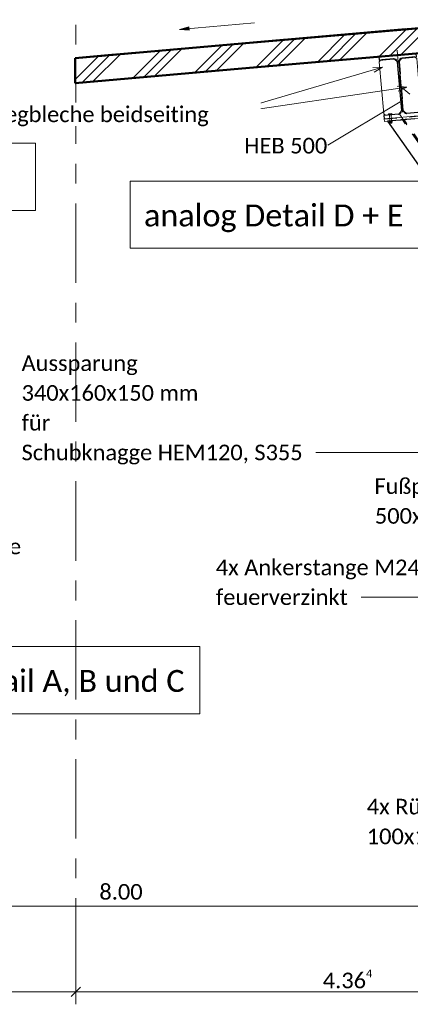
# Model space of a CAD drawing. Header units: metres. Extents: x -25 to 81, y -4 to 26.
# Tile 11 of 53: x -13.21 to -10.09, y -3.07 to 4.8. Entities that reach past the tile are written whole.
import ezdxf

# ---------------------------------------------------------------- set-up
doc = ezdxf.new("R2010")
doc.units = ezdxf.units.M
for name, pattern in [('Achse kurz', [0.2, 0.1, -0.05, 0, -0.05]), ('Rasterlinie', [1.11125, 0.635, -0.15875, 0.15875, -0.15875]), ('Strich', [0.3175, 0.15875, -0.15875]), ('Verdeckt', [0.15, 0.1, -0.05])]:
    doc.linetypes.add(name, pattern=pattern)
for name, color, linetype, lineweight in [('_Verdeckte Linien_', 7, 'Strich', 18), ('A-ANNO-DIMS', 211, 'Continuous', 9), ('A-ANNO-DIMS-50', 211, 'Continuous', 9), ('A-DETL', 90, 'Continuous', 18), ('A-FLOR', 192, 'Continuous', 35), ('A-FLOR-PATT', 8, 'Continuous', 50), ('G-ANNO-DIMS', 111, 'Continuous', 9), ('S-BEAM', 12, 'Continuous', 35), ('S-BEAM-HDLN', 1, 'Verdeckt', 25), ('S-BEAM-IDEN', 2, 'Continuous', 9), ('S-COLS', 52, 'Continuous', 18), ('S-COLS-HDLN', 52, 'Verdeckt', 25), ('S-GRID', 1, 'Continuous', 9), ('Text', 250, 'Continuous', 9), ('Tragwerksverbindungen', 7, 'Continuous', 18)]:
    doc.layers.add(name, color=color, linetype=linetype, lineweight=lineweight)
doc.styles.add('Calibri_2', font='calibri.ttf', dxfattribs={"height": 0.125})
doc.styles.add('Calibri_4', font='calibri.ttf', dxfattribs={"height": 0.175})
doc.dimstyles.new('DIM25_3', dxfattribs={"dimscale": 0.3048, "dimtxt": 0.147169, "dimasz": 0.246063, "dimexe": 0.328084, "dimexo": 0.0625, "dimgap": 0.016404, "dimtad": 1, "dimrnd": 0.001, "dimzin": 0, "dimdsep": 46, "dimtxsty": 'Calibri_2', "dimblk1": 'OBLIQUE', "dimblk2": 'OBLIQUE', "dimsah": 1, "dimcen": 0.09, "dimdle": 0.328084, "dimadec": 0, "dimazin": 0, "dimtfac": 1, "dimtdec": 4, "dimtix": 1, "dimtmove": 0, "dimatfit": 3, "dimfxl": 0.656168, "dimfxlon": 1, "dimtvp": 1, "dimtolj": 1, "dimtzin": 0, "dimlwd": 18, "dimlwe": 18, "dimarcsym": 2})

# ---------------------------------------------------------------- blocks, each defined once
blk = doc.blocks.new('HEB Träger - HEB 220-1128521-2 - 2')
at = {"layer": 'S-BEAM-HDLN'}
for p, q in [((-19.4909, 0.2), (-22.151, 3.999)), ((-19.4793, 0.2), (-22.1401, 3.9999))]:
    blk.add_line(p, q, dxfattribs=at)
blk = doc.blocks.new('FP_4-2 - 2')
at = {"layer": 'A-FLOR-PATT', "lineweight": 18}
for p, q in [((-8.5166, 4.869), (-4.6491, 5.208)), ((-8.5166, 4.869), (-4.6491, 5.208)), ((-8.4376, 4.8759), (-4.6096, 5.2114)), ((-8.4376, 4.8759), (-4.6096, 5.2114)), ((-8.3585, 4.8829), (-4.5701, 5.2149)), ((-8.3585, 4.8829), (-4.5701, 5.2149)), ((-8.0693, 4.9082), (-4.4255, 5.2275)), ((-8.0693, 4.9082), (-4.4255, 5.2275)), ((-7.9903, 4.9151), (-4.3859, 5.231)), ((-7.9903, 4.9151), (-4.3859, 5.231)), ((-7.9112, 4.922), (-4.3464, 5.2345)), ((-7.9112, 4.922), (-4.3464, 5.2345)), ((-7.622, 4.9474), (-4.2018, 5.2471)), ((-7.622, 4.9474), (-4.2018, 5.2471)), ((-7.5429, 4.9543), (-4.1623, 5.2506)), ((-7.5429, 4.9543), (-4.1623, 5.2506)), ((-7.4639, 4.9612), (-4.1228, 5.254)), ((-7.4639, 4.9612), (-4.1228, 5.254)), ((-10.2268, 4.7192), (-5.6571, 5.1198)), ((-10.2268, 4.7192), (-5.6571, 5.1198)), ((-10.1477, 4.7261), (-5.578, 5.1267)), ((-10.1477, 4.7261), (-5.578, 5.1267)), ((-9.8586, 4.7515), (-5.3201, 5.1493)), ((-9.8586, 4.7515), (-5.3201, 5.1493)), ((-9.7795, 4.7584), (-5.2806, 5.1527)), ((-9.7795, 4.7584), (-5.2806, 5.1527)), ((-9.7004, 4.7653), (-5.241, 5.1562)), ((-9.7004, 4.7653), (-5.241, 5.1562)), ((-9.4113, 4.7907), (-5.0965, 5.1688)), ((-9.4113, 4.7907), (-5.0965, 5.1688)), ((-9.3322, 4.7976), (-5.0569, 5.1723)), ((-9.3322, 4.7976), (-5.0569, 5.1723)), ((-9.2531, 4.8045), (-5.0174, 5.1758)), ((-9.2531, 4.8045), (-5.0174, 5.1758)), ((-8.964, 4.8298), (-4.8728, 5.1884)), ((-8.964, 4.8298), (-4.8728, 5.1884)), ((-8.8849, 4.8368), (-4.8333, 5.1919)), ((-8.8849, 4.8368), (-4.8333, 5.1919)), ((-8.8058, 4.8437), (-4.7937, 5.1953)), ((-8.8058, 4.8437), (-4.7937, 5.1953)), ((-11.1214, 4.6409), (-6.5517, 5.0414)), ((-11.1214, 4.6409), (-6.5517, 5.0414)), ((-11.0424, 4.6478), (-6.4727, 5.0484)), ((-11.0424, 4.6478), (-6.4727, 5.0484)), ((-10.7532, 4.6731), (-6.1835, 5.0737)), ((-10.7532, 4.6731), (-6.1835, 5.0737)), ((-10.6741, 4.68), (-6.1044, 5.0806)), ((-10.6741, 4.68), (-6.1044, 5.0806)), ((-10.5951, 4.687), (-6.0253, 5.0875)), ((-10.5951, 4.687), (-6.0253, 5.0875)), ((-10.3059, 4.7123), (-5.7362, 5.1129)), ((-10.3059, 4.7123), (-5.7362, 5.1129)), ((-12.0161, 4.5625), (-7.4464, 4.9631)), ((-12.0161, 4.5625), (-7.4464, 4.9631)), ((-11.937, 4.5694), (-7.3673, 4.97)), ((-11.937, 4.5694), (-7.3673, 4.97)), ((-11.6478, 4.5948), (-7.0781, 4.9954)), ((-11.6478, 4.5948), (-7.0781, 4.9954)), ((-11.5688, 4.6017), (-6.999, 5.0023)), ((-11.5688, 4.6017), (-6.999, 5.0023)), ((-11.4897, 4.6086), (-6.92, 5.0092)), ((-11.4897, 4.6086), (-6.92, 5.0092)), ((-11.2005, 4.6339), (-6.6308, 5.0345)), ((-11.2005, 4.6339), (-6.6308, 5.0345)), ((-12.7686, 4.4966), (-8.2619, 4.8917)), ((-12.7686, 4.4966), (-8.2619, 4.8917)), ((-12.7686, 4.4966), (-8.341, 4.8848)), ((-12.7686, 4.4966), (-8.341, 4.8848)), ((-12.5425, 4.5164), (-7.9727, 4.917)), ((-12.5425, 4.5164), (-7.9727, 4.917)), ((-12.4634, 4.5233), (-7.8937, 4.924)), ((-12.4634, 4.5233), (-7.8937, 4.924)), ((-12.3843, 4.5302), (-7.8146, 4.9309)), ((-12.3843, 4.5302), (-7.8146, 4.9309)), ((-12.0951, 4.5556), (-7.5254, 4.9562)), ((-12.0951, 4.5556), (-7.5254, 4.9562)), ((-12.7686, 4.4966), (-8.4201, 4.8779)), ((-12.7686, 4.4966), (-8.4201, 4.8779)), ((-12.7686, 4.4967), (-8.7092, 4.8525)), ((-12.7686, 4.4967), (-8.7092, 4.8525)), ((-12.7686, 4.4967), (-8.7883, 4.8456)), ((-12.7686, 4.4967), (-8.7883, 4.8456)), ((-12.7686, 4.4967), (-8.8674, 4.8387)), ((-12.7686, 4.4967), (-8.8674, 4.8387)), ((-12.7686, 4.4967), (-9.1565, 4.8134)), ((-12.7686, 4.4967), (-9.1565, 4.8134)), ((-12.7686, 4.4968), (-9.2356, 4.8065)), ((-12.7686, 4.4968), (-9.2356, 4.8065)), ((-12.7686, 4.4968), (-9.3147, 4.7995)), ((-12.7686, 4.4968), (-9.3147, 4.7995)), ((-12.7686, 4.4968), (-9.6038, 4.7742)), ((-12.7686, 4.4968), (-9.6038, 4.7742)), ((-12.7686, 4.4968), (-9.6829, 4.7673)), ((-12.7686, 4.4968), (-9.6829, 4.7673)), ((-12.7686, 4.4968), (-9.762, 4.7604)), ((-12.7686, 4.4968), (-9.762, 4.7604)), ((-12.7686, 4.4969), (-10.0512, 4.7351)), ((-12.7686, 4.4969), (-10.0512, 4.7351)), ((-12.7686, 4.4969), (-10.1302, 4.7282)), ((-12.7686, 4.4969), (-10.1302, 4.7282)), ((-12.7686, 4.4969), (-10.2093, 4.7212)), ((-12.7686, 4.4969), (-10.2093, 4.7212)), ((-12.7686, 4.497), (-10.4985, 4.6959)), ((-12.7686, 4.497), (-10.4985, 4.6959)), ((-12.7686, 4.497), (-10.5775, 4.689)), ((-12.7686, 4.497), (-10.5775, 4.689)), ((-12.7686, 4.497), (-10.6566, 4.6821)), ((-12.7686, 4.497), (-10.6566, 4.6821)), ((-12.7686, 4.497), (-10.9458, 4.6568)), ((-12.7686, 4.497), (-10.9458, 4.6568)), ((-12.7686, 4.4971), (-11.0249, 4.6499)), ((-12.7686, 4.4971), (-11.0249, 4.6499)), ((-12.7686, 4.4971), (-11.1039, 4.6429)), ((-12.7686, 4.4971), (-11.1039, 4.6429)), ((-12.7686, 4.4971), (-11.3931, 4.6177)), ((-12.7686, 4.4971), (-11.3931, 4.6177)), ((-12.7686, 4.4971), (-11.4722, 4.6107)), ((-12.7686, 4.4971), (-11.4722, 4.6107)), ((-12.7686, 4.4971), (-11.5512, 4.6038)), ((-12.7686, 4.4971), (-11.5512, 4.6038)), ((-12.7686, 4.4972), (-11.8404, 4.5785)), ((-12.7686, 4.4972), (-11.8404, 4.5785)), ((-12.7686, 4.4972), (-11.9195, 4.5716)), ((-12.7686, 4.4972), (-11.9195, 4.5716)), ((-12.7686, 4.4972), (-11.9986, 4.5647)), ((-12.7686, 4.4972), (-11.9986, 4.5647)), ((-12.7686, 4.4973), (-12.2877, 4.5394)), ((-12.7686, 4.4973), (-12.2877, 4.5394)), ((-12.7686, 4.4973), (-12.3668, 4.5325)), ((-12.7686, 4.4973), (-12.3668, 4.5325)), ((-12.7686, 4.4973), (-12.4459, 4.5256)), ((-12.7686, 4.4973), (-12.4459, 4.5256)), ((-12.7686, 4.4973), (-12.735, 4.5003)), ((-12.7686, 4.4973), (-12.735, 4.5003))]:
    blk.add_line(p, q, dxfattribs=at)
blk = doc.blocks.new('SP-TV-AP-Rechteck_002 - AP-Rechteck-1131863-2 - 2')
at = {"layer": 'Tragwerksverbindungen'}
for p, q in [((-15.4219, 4.6081), (-15.123, 4.6342)), ((-15.4219, 4.6081), (-15.4202, 4.5882)), ((-15.1213, 4.6143), (-15.4202, 4.5882)), ((-15.123, 4.6342), (-15.1213, 4.6143))]:
    blk.add_line(p, q, dxfattribs=at)
blk = doc.blocks.new('TH-VE-Mutter - M14-1092861-2 - 2')
at = {"layer": 'Tragwerksverbindungen'}
for p, q in [((-22.0571, 4.0059), (-22.0581, 4.0052)), ((-22.0573, 3.9965), (-22.058, 4.0042)), ((-22.0573, 3.9955), (-22.0561, 3.995)), ((-22.0472, 4.0068), (-22.0571, 4.0059)), ((-22.0561, 3.995), (-22.0462, 3.9959)), ((-22.0373, 4.0077), (-22.0472, 4.0068)), ((-22.0464, 3.9975), (-22.0471, 4.0052)), ((-22.0462, 3.9959), (-22.0364, 3.9967)), ((-22.0362, 4.0071), (-22.0373, 4.0077)), ((-22.0364, 3.9967), (-22.0353, 3.9974)), ((-22.0354, 3.9984), (-22.0361, 4.0062))]:
    blk.add_line(p, q, dxfattribs=at)
for points in [[(-22.058, 4.0042), (-22.0581, 4.0047), (-22.0581, 4.005), (-22.0581, 4.0051)], [(-22.0581, 4.0051), (-22.0581, 4.005), (-22.0581, 4.0047), (-22.058, 4.0042)], [(-22.0471, 4.0052), (-22.0483, 4.0055), (-22.0508, 4.0059), (-22.0544, 4.0056), (-22.0568, 4.0048), (-22.058, 4.0042)], [(-22.0573, 3.9965), (-22.0561, 3.9962), (-22.0535, 3.9958), (-22.05, 3.9961), (-22.0476, 3.9969), (-22.0464, 3.9975)], [(-22.0573, 3.9965), (-22.0573, 3.9961), (-22.0573, 3.9958), (-22.0573, 3.9956)], [(-22.0573, 3.9956), (-22.0573, 3.9958), (-22.0573, 3.9961), (-22.0573, 3.9965)], [(-22.0361, 4.0062), (-22.0374, 4.0065), (-22.0399, 4.0068), (-22.0434, 4.0065), (-22.0459, 4.0057), (-22.0471, 4.0052)], [(-22.0464, 3.9975), (-22.0451, 3.9971), (-22.0426, 3.9968), (-22.039, 3.9971), (-22.0366, 3.9979), (-22.0354, 3.9984)], [(-22.0361, 4.0062), (-22.0361, 4.0066), (-22.0362, 4.0069), (-22.0362, 4.007)], [(-22.0362, 4.007), (-22.0362, 4.0069), (-22.0361, 4.0066), (-22.0361, 4.0062)], [(-22.0354, 3.9984), (-22.0354, 3.998), (-22.0354, 3.9977), (-22.0354, 3.9976)], [(-22.0354, 3.9976), (-22.0354, 3.9977), (-22.0354, 3.998), (-22.0354, 3.9984)]]:
    blk.add_open_spline(points, degree=3, dxfattribs=at)
blk = doc.blocks.new('HEB Träger - HEB 500-V12-2 - 2')
at = {"layer": 'S-BEAM', "lineweight": 25}
for p, q in [((-22.0432, 4.5306), (-22.3421, 4.5044)), ((-22.3421, 4.5044), (-22.3397, 4.4765)), ((-22.1561, 4.4926), (-22.0408, 4.5027)), ((-22.0408, 4.5027), (-22.0432, 4.5306)), ((-22.3397, 4.4765), (-22.2244, 4.4866)), ((-22.1951, 4.4621), (-22.1611, 4.0735)), ((-22.1467, 4.0748), (-22.1807, 4.4633)), ((-22.1857, 4.0443), (-22.301, 4.0342)), ((-22.301, 4.0342), (-22.2985, 4.0063)), ((-22.0021, 4.0603), (-22.1174, 4.0503)), ((-21.9997, 4.0325), (-22.0021, 4.0603))]:
    blk.add_line(p, q, dxfattribs=at)
for centre, start, end in [((-22.1538, 4.4657), 95, 185), ((-22.222, 4.4597), 5, 95), ((-22.188, 4.0712), 275, 5), ((-22.1198, 4.0772), 185, 275)]:
    blk.add_arc(centre, 0.027, start, end, dxfattribs=at)
at = {"layer": 'S-BEAM-HDLN'}
blk.add_line((-22.2985, 4.0063), (-21.9997, 4.0325), dxfattribs=at)
blk = doc.blocks.new('Verbindungsblech3 - Verbindungsblech2-1136045-2 - 2')
at = {"layer": 'S-COLS'}
for p, q in [((-10.3266, 4.4777), (-10.3391, 4.4628)), ((-10.3391, 4.4628), (-10.3028, 4.0481)), ((-10.1961, 4.4649), (-10.2214, 4.4861)), ((-10.1612, 4.0732), (-10.1952, 4.4624)), ((-10.3028, 4.0481), (-10.2878, 4.0355)), ((-10.2878, 4.0355), (-10.1851, 4.0445)), ((-10.1834, 4.0451), (-10.1618, 4.0698))]:
    blk.add_line(p, q, dxfattribs=at)
at = {"layer": 'S-COLS-HDLN'}
for p, q in [((-10.3265, 4.4778), (-10.3266, 4.4777)), ((-10.2224, 4.4869), (-10.3265, 4.4778)), ((-10.2214, 4.4861), (-10.2224, 4.4869)), ((-10.1954, 4.4642), (-10.1961, 4.4648)), ((-10.1952, 4.4624), (-10.1954, 4.4642)), ((-10.185, 4.0445), (-10.1838, 4.0446)), ((-10.1838, 4.0446), (-10.1834, 4.0451)), ((-10.1617, 4.0699), (-10.161, 4.0707)), ((-10.161, 4.0707), (-10.1612, 4.0732))]:
    blk.add_line(p, q, dxfattribs=at)
blk = doc.blocks.new('Verbindungsblech4 - Verbindungsblech2-1136062-2 - 2')
at = {"layer": 'S-COLS'}
for p, q in [((-10.1592, 4.4915), (-10.1801, 4.4665)), ((-10.0392, 4.4891), (-10.054, 4.5015)), ((-10.0029, 4.0743), (-10.0392, 4.4891)), ((-10.1453, 4.071), (-10.1201, 4.0507)), ((-10.1181, 4.0504), (-10.0155, 4.0593)), ((-10.0155, 4.0593), (-10.0029, 4.0743))]:
    blk.add_line(p, q, dxfattribs=at)
at = {"layer": 'S-COLS-HDLN'}
for p, q in [((-10.1582, 4.4926), (-10.1591, 4.4915)), ((-10.0542, 4.5016), (-10.1582, 4.4926)), ((-10.0541, 4.5015), (-10.0542, 4.5016)), ((-10.1801, 4.4665), (-10.1809, 4.4655)), ((-10.1809, 4.4655), (-10.1465, 4.072)), ((-10.1465, 4.072), (-10.1453, 4.0711)), ((-10.12, 4.0507), (-10.1195, 4.0502)), ((-10.1195, 4.0502), (-10.1181, 4.0504))]:
    blk.add_line(p, q, dxfattribs=at)
blk = doc.blocks.new('SP-TV-Schraube_DIN4017_001 - M14-V19-2 - 2')
at = {"layer": '_Verdeckte Linien_'}
for p, q in [((-22.0644, 4.0637), (-22.0583, 4.0643)), ((-22.0644, 4.0637), (-22.0636, 4.055)), ((-22.0585, 4.0554), (-22.0543, 4.0078)), ((-22.0583, 4.0643), (-22.0462, 4.0653)), ((-22.0583, 4.0643), (-22.0575, 4.0555)), ((-22.0462, 4.0653), (-22.0402, 4.0658)), ((-22.0462, 4.0653), (-22.0455, 4.0566)), ((-22.0404, 4.009), (-22.0445, 4.0566)), ((-22.0402, 4.0658), (-22.0394, 4.0571))]:
    blk.add_line(p, q, dxfattribs=at)
at = {"layer": 'Tragwerksverbindungen'}
for p, q in [((-22.0575, 4.0555), (-22.0636, 4.055)), ((-22.0455, 4.0566), (-22.0575, 4.0555)), ((-22.0394, 4.0571), (-22.0455, 4.0566)), ((-22.0543, 4.0078), (-22.0527, 3.9897)), ((-22.0527, 3.9897), (-22.0458, 3.9904)), ((-22.0525, 3.9898), (-22.0458, 3.9904)), ((-22.0458, 3.9904), (-22.0388, 3.991)), ((-22.0458, 3.9904), (-22.039, 3.9909)), ((-22.0388, 3.991), (-22.0404, 4.009))]:
    blk.add_line(p, q, dxfattribs=at)
blk = doc.blocks.new('DIMBLOCK26-2 - 2')
at = {"layer": 'A-ANNO-DIMS-50', "lineweight": 18}
for p, q in [((-16.3993, -2.2913), (-16.3993, -2.0913)), ((-8.3993, -2.2913), (-8.3993, -2.0913)), ((-8.2993, -2.2913), (-16.3993, -2.2913)), ((-16.3993, -2.2913), (-16.3993, -2.3913)), ((-8.3993, -2.2913), (-8.3993, -2.3913))]:
    blk.add_line(p, q, dxfattribs=at)
at = {"layer": 'A-ANNO-DIMS-50', "lineweight": 35}
for p, q in [((-16.3993, -2.2913), (-16.3618, -2.2538)), ((-8.3993, -2.2913), (-8.3618, -2.2538)), ((-16.3993, -2.2913), (-16.4368, -2.3288)), ((-8.3993, -2.2913), (-8.4368, -2.3288))]:
    blk.add_line(p, q, dxfattribs=at)
at = {"layer": 'A-ANNO-DIMS-50', "color": 0, "lineweight": 18, "insert": (-12.5744, -2.113), "char_height": 0.125, "width": 0.420292, "attachment_point": 1, "line_spacing_factor": 1.158048, "style": 'Calibri_2'}
blk.add_mtext('8.00', dxfattribs=at)
blk = doc.blocks.new('_Oblique')
at = {"color": 0, "linetype": 'ByBlock', "lineweight": -2}
blk.add_line((-0.5, -0.5), (0.5, 0.5), dxfattribs=at)
blk = doc.blocks.new('DIMBLOCK64-2 - 2')
at = {"layer": 'A-ANNO-DIMS-50', "lineweight": 18}
for p, q in [((-16.3993, -2.975), (-16.3993, -1.704)), ((-12.7635, -2.975), (-12.7635, -2.775)), ((-16.4993, -2.975), (-12.7635, -2.975)), ((-16.3993, -2.975), (-16.3993, -3.075)), ((-12.7635, -2.975), (-12.7635, -3.075))]:
    blk.add_line(p, q, dxfattribs=at)
at = {"layer": 'A-ANNO-DIMS-50', "lineweight": 35}
for p, q in [((-16.3993, -2.975), (-16.4368, -3.0125)), ((-16.3993, -2.975), (-16.3618, -2.9375)), ((-12.7635, -2.975), (-12.801, -3.0125)), ((-12.7635, -2.975), (-12.726, -2.9375))]:
    blk.add_line(p, q, dxfattribs=at)
at = {"layer": 'A-ANNO-DIMS-50', "color": 0, "lineweight": 18, "insert": (-14.7897, -2.7967), "char_height": 0.125, "width": 0.499759, "attachment_point": 1, "line_spacing_factor": 1.158048, "style": 'Calibri_2'}
blk.add_mtext('3.63\\A2\\H0.5x;\\S6^  ;\\H2x;', dxfattribs=at)
blk = doc.blocks.new('DIMBLOCK65-2 - 2')
at = {"layer": 'A-ANNO-DIMS-50', "lineweight": 18}
for p, q in [((-8.3993, -2.975), (-8.3993, -1.704)), ((-12.7635, -2.975), (-12.7635, -2.775)), ((-12.7635, -2.975), (-8.2993, -2.975)), ((-12.7635, -2.975), (-12.7635, -3.075)), ((-8.3993, -2.975), (-8.3993, -3.075))]:
    blk.add_line(p, q, dxfattribs=at)
at = {"layer": 'A-ANNO-DIMS-50', "lineweight": 35}
for p, q in [((-12.7635, -2.975), (-12.801, -3.0125)), ((-12.7635, -2.975), (-12.726, -2.9375)), ((-8.3993, -2.975), (-8.4368, -3.0125)), ((-8.3993, -2.975), (-8.3618, -2.9375))]:
    blk.add_line(p, q, dxfattribs=at)
at = {"layer": 'A-ANNO-DIMS-50', "color": 0, "lineweight": 18, "insert": (-10.7897, -2.7967), "char_height": 0.125, "width": 0.499759, "attachment_point": 1, "line_spacing_factor": 1.158048, "style": 'Calibri_2'}
blk.add_mtext('4.36\\A2\\H0.5x;\\S4^  ;\\H2x;', dxfattribs=at)

msp = doc.modelspace()

# ---------------------------------------------------------------- hatches: boundary and pattern name
at = {"layer": 'A-FLOR-PATT', "lineweight": 18}
h = msp.add_hatch(dxfattribs=at)
h.set_pattern_fill('FP_2', color=256, style=0, pattern_type=2)
h.set_pattern_definition([(45, (-10.446, 2.073), (-0.224506, 0.224506), []), (45, (-10.367, 2.073), (0, 0.449013), []), (45, (-10.526, 2.073), (0, 0.449013), [])])
h.paths.add_polyline_path([(-12.7682, 4.2919), (-0.7812, 5.3418), (-0.7812, 5.5418), (-12.7682, 4.4919)])
at = {"layer": 'G-ANNO-DIMS'}
msp.add_hatch(color=256, dxfattribs=at).paths.add_polyline_path([(-11.9338, 4.7224), (-11.8579, 4.7157), (-11.8602, 4.7421)])

# ---------------------------------------------------------------- linework, layer by layer
at = {"layer": 'A-DETL', "linetype": 'Achse kurz'}
for p, q in [((-10.1962, 4.5573), (-10.1443, 3.9646)), ((-10.1709, 4.2684), (-5.3488, 0.15)), ((-10.1746, 4.041), (-7.4501, 0.15))]:
    msp.add_line(p, q, dxfattribs=at)
at = {"layer": 'A-FLOR'}
for p, q in [((-12.7682, 4.4919), (-12.7682, 4.4927)), ((-12.7682, 4.2927), (-12.7682, 4.2919))]:
    msp.add_line(p, q, dxfattribs=at)
at = {"layer": 'A-FLOR', "lineweight": 50}
msp.add_line((-12.7682, 4.4919), (-12.7682, 4.2919), dxfattribs=at)
at = {"layer": 'A-FLOR', "lineweight": 50, "flags": 128}
for points in [[(-0.7812, 5.5418), (-2.1131, 5.4252), (-3.445, 5.3085), (-4.7769, 5.1919), (-6.1088, 5.0752), (-7.4407, 4.9585), (-8.7726, 4.8419), (-10.1045, 4.7252), (-11.4363, 4.6086), (-12.7682, 4.4919)], [(-12.7682, 4.2919), (-11.4363, 4.4086), (-10.1045, 4.5252), (-8.7726, 4.6419), (-7.4407, 4.7585), (-6.1088, 4.8752), (-4.7769, 4.9919), (-3.445, 5.1085), (-2.1131, 5.2252), (-0.7812, 5.3418)]]:
    msp.add_lwpolyline(points, dxfattribs=at)
at = {"layer": 'G-ANNO-DIMS'}
for p, q in [((-11.3361, 4.7744), (-11.9338, 4.7224)), ((-11.8602, 4.7421), (-11.9338, 4.7224)), ((-11.8579, 4.7157), (-11.8602, 4.7421)), ((-11.9338, 4.7224), (-11.8579, 4.7157))]:
    msp.add_line(p, q, dxfattribs=at)
at = {"layer": 'S-BEAM', "lineweight": 25}
for p, q in [((-10.2723, 3.9887), (-7.6194, 0.2)), ((-10.1718, 3.9973), (-10.2397, 3.9915)), ((-10.1401, 3.9999), (-10.151, 3.999)), ((-10.0543, 4.0072), (-10.1193, 4.0017))]:
    msp.add_line(p, q, dxfattribs=at)
at = {"layer": 'S-BEAM', "lineweight": 25, "flags": 128}
for points in [[(-10.151, 3.999), (-10.1515, 3.999), (-10.1531, 3.9988), (-10.1555, 3.9986), (-10.1588, 3.9983), (-10.1627, 3.998), (-10.1671, 3.9976), (-10.1718, 3.9973)], [(-10.1193, 4.0017), (-10.1239, 4.0013), (-10.1283, 4.0009), (-10.1322, 4.0006), (-10.1355, 4.0003), (-10.138, 4.0001), (-10.1395, 4), (-10.1401, 3.9999)]]:
    msp.add_lwpolyline(points, dxfattribs=at)
at = {"layer": 'S-BEAM-HDLN'}
msp.add_line((-10.2397, 3.9915), (-10.2723, 3.9888), dxfattribs=at)
at = {"layer": 'S-BEAM-IDEN'}
msp.add_line((-10.1719, 4.1427), (-10.7489, 3.796), dxfattribs=at)
at = {"layer": 'S-GRID', "linetype": 'Rasterlinie'}
msp.add_line((-12.7635, -2.8608), (-12.7635, 8.2831), dxfattribs=at)
at = {"layer": 'Text'}
for p, q in [((-10.3135, 4.4204), (-11.595, 4.043)), ((-10.3135, 4.4204), (-10.3911, 4.4185)), ((-10.3135, 4.4204), (-10.3797, 4.3799)), ((-10.1172, 4.2604), (-11.595, 4.043)), ((-10.1172, 4.2604), (-10.1943, 4.2694)), ((-10.1172, 4.2604), (-10.1885, 4.2296)), ((-10.5377, 1.3386), (-10.8456, 1.3386)), ((-8.9645, 1.3386), (-10.5377, 1.3386)), ((-9.3762, 0.1812), (-10.4843, 0.1812))]:
    msp.add_line(p, q, dxfattribs=at)
at = {"layer": 'Text', "flags": 128}
for points in [[(-15.3919, 3.8114), (-13.0842, 3.8114), (-13.0842, 3.2742), (-15.3919, 3.2742)], [(-12.3297, 3.5097), (-10.022, 3.5097), (-10.022, 2.9725), (-12.3297, 2.9725)], [(-14.4888, -0.2134), (-11.7721, -0.2134), (-11.7721, -0.7506), (-14.4888, -0.7506)]]:
    msp.add_lwpolyline(points, close=True, dxfattribs=at)

# ---------------------------------------------------------------- block references
at = {"layer": '_Verdeckte Linien_'}
msp.add_blockref('SP-TV-Schraube_DIN4017_001 - M14-V19-2 - 2', (11.8008, -0.0174), dxfattribs=at)
at = {"layer": 'A-FLOR'}
msp.add_blockref('FP_4-2 - 2', (0, 0), dxfattribs=at)
at = {"layer": 'S-BEAM-HDLN'}
for name in ['HEB Träger - HEB 500-V12-2 - 2', 'HEB Träger - HEB 220-1128521-2 - 2']:
    msp.add_blockref(name, (12, 0), dxfattribs=at)
at = {"layer": 'S-COLS-HDLN'}
for name in ['Verbindungsblech4 - Verbindungsblech2-1136062-2 - 2', 'Verbindungsblech3 - Verbindungsblech2-1136045-2 - 2']:
    msp.add_blockref(name, (0, 0), dxfattribs=at)
at = {"layer": 'Tragwerksverbindungen'}
for name, p in [('SP-TV-AP-Rechteck_002 - AP-Rechteck-1131863-2 - 2', (5.1234, -0.6016)), ('TH-VE-Mutter - M14-1092861-2 - 2', (11.8008, -0.0174))]:
    msp.add_blockref(name, p, dxfattribs=at)

# ---------------------------------------------------------------- texts
at = {"layer": 'S-BEAM-IDEN', "insert": (-11.4169, 3.8548), "char_height": 0.125, "width": 0.805696, "attachment_point": 1, "style": 'Calibri_2'}
msp.add_mtext('HEB 500', dxfattribs=at)
at = {"layer": 'Text', "color": 7, "attachment_point": 1}
for s, insert, char_height, width, style in [('analog Detail D + E', (-12.2181, 3.3218), 0.175, 2.537341, 'Calibri_4'), ('Aussparung', (-13.1961, 2.1154), 0.125, 1.126371, 'Calibri_2'), ('340x160x150 mm', (-13.1961, 1.8773), 0.125, 1.71962, 'Calibri_2'), ('für', (-13.1961, 1.6392), 0.125, 0.280591, 'Calibri_2'), ('Schubknagge HEM120, S355', (-13.1961, 1.4011), 0.125, 2.725737, 'Calibri_2'), ('Fußplatte    S355 ', (-10.377, 1.132), 0.125, 1.603375, 'Calibri_2'), ('500x300x30 mm', (-10.3737, 0.8938), 0.125, 1.599367, 'Calibri_2'), ('4x Ankerstange M24, 10.9, ', (-11.6443, 0.4818), 0.125, 2.621518, 'Calibri_2'), ('feuerverzinkt', (-11.6443, 0.2437), 0.125, 1.2827, 'Calibri_2'), ('siehe Detail A, B und C', (-14.3872, -0.4013), 0.175, 3.046413, 'Calibri_4')]:
    msp.add_mtext(s, dxfattribs=dict(at, insert=insert, char_height=char_height, width=width, style=style))
at = {"layer": 'Text', "color": 7, "char_height": 0.125, "attachment_point": 1, "style": 'Calibri_2', "bg_fill": 3, "box_fill_scale": 1.25, "bg_fill_color": 256, "bg_fill_true_color": 13158600, "bg_fill_transparency": 0}
for s, insert, width in [('4x Rückhängeplatte', (-14.7606, 0.6493), 1.895991), ('4x Rückhängeplatte', (-10.4384, -1.4312), 1.895991), ('100x100x30 mm', (-10.4384, -1.6693), 1.599367)]:
    msp.add_mtext(s, dxfattribs=dict(at, insert=insert, width=width))

# ---------------------------------------------------------------- dimensions: what is measured, and where the dimension line sits
at = {"layer": 'A-ANNO-DIMS', "lineweight": 18}
dim = msp.add_linear_dim(base=(-12.7635, -2.975), p1=(-16.3993, -1.704), p2=(-12.7635, -2.775), text='\\A1;3.63\\Q;{\\A1;{\\H0.5x;\\S6^ ;}}', dimstyle='DIM25_3', override={"dimpost": '<>', "dimfxl": 3.790214}, dxfattribs=at)
dim.commit()
dim.dimension.update_dxf_attribs({"geometry": 'DIMBLOCK64-2 - 2', "text_midpoint": (-14.5814, -2.9059)})
dim = msp.add_linear_dim(base=(-16.3993, -2.2913), p1=(-8.3993, -2.0913), p2=(-16.3993, -2.0913), dimstyle='DIM25_3', override={"dimpost": '<>', "dimfxl": 8}, dxfattribs=at)
dim.commit()
dim.dimension.update_dxf_attribs({"geometry": 'DIMBLOCK26-2 - 2', "text_midpoint": (-12.3993, -2.2222)})

# ---------------------------------------------------------------- next in the draw order: texts
at = {"layer": 'Text', "color": 7, "insert": (-13.4826, 4.1055), "char_height": 0.125, "width": 2.164556, "attachment_point": 1, "style": 'Calibri_2', "bg_fill": 3, "box_fill_scale": 1.25, "bg_fill_color": 256, "bg_fill_true_color": 13158600, "bg_fill_transparency": 0}
msp.add_mtext('Stegbleche beidseiting', dxfattribs=at)

# ---------------------------------------------------------------- next in the draw order: dimensions: what is measured, and where the dimension line sits
at = {"layer": 'A-ANNO-DIMS', "lineweight": 18}
dim = msp.add_linear_dim(base=(-8.3993, -2.975), p1=(-12.7635, -2.775), p2=(-8.3993, -1.704), text='\\A1;4.36\\Q;{\\A1;{\\H0.5x;\\S4^ ;}}', dimstyle='DIM25_3', override={"dimpost": '<>', "dimfxl": 4.493729}, dxfattribs=at)
dim.commit()
dim.dimension.update_dxf_attribs({"geometry": 'DIMBLOCK65-2 - 2', "text_midpoint": (-10.5814, -2.9059)})

doc.saveas('drawing.dxf')
